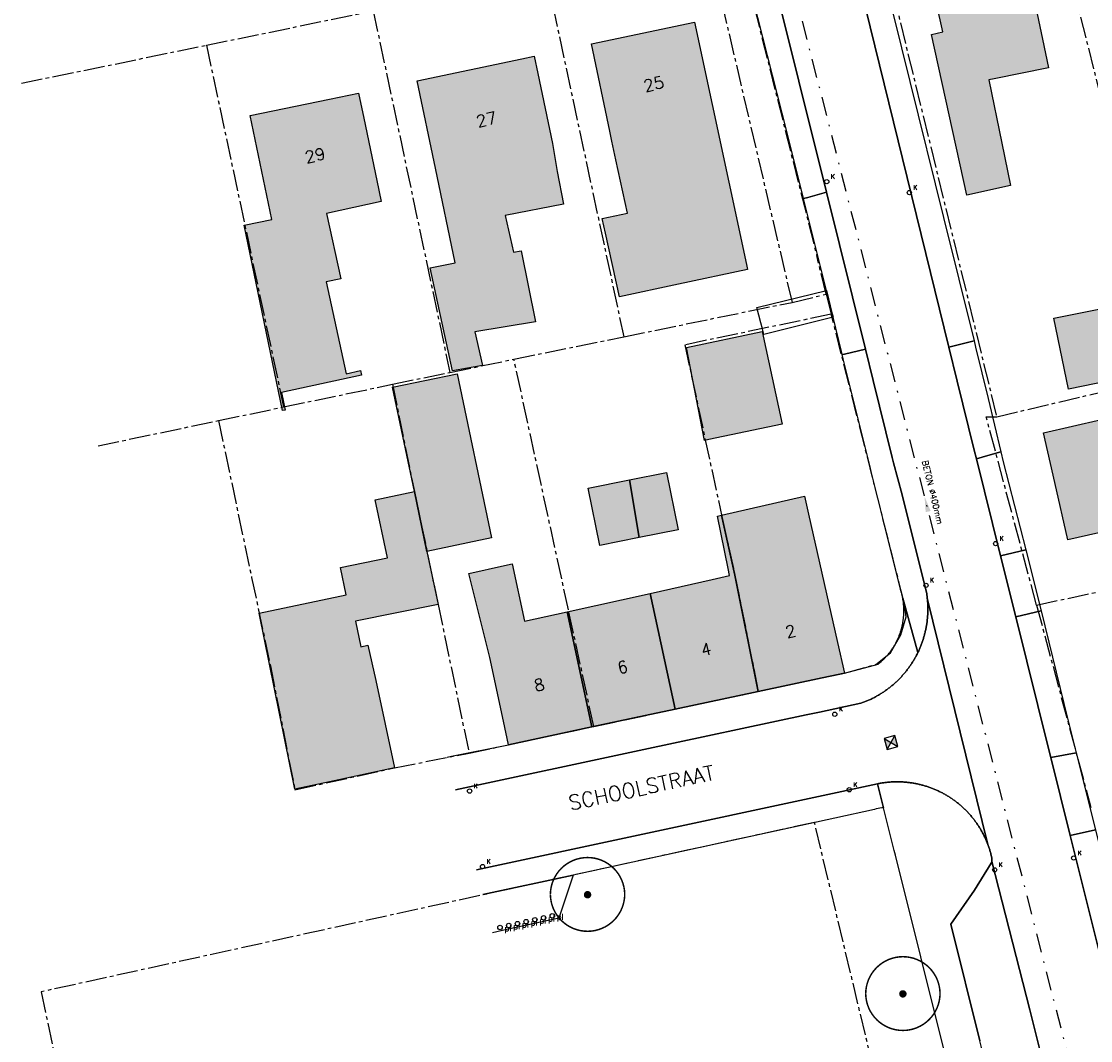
# Model space of a CAD drawing. Header units: metres. Extents: x 202952 to 203755, y 348959 to 349702.
# Tile 13 of 91: x 202979 to 203051, y 349399 to 349467. Entities that reach past the tile are written whole.
import ezdxf
from ezdxf.enums import TextEntityAlignment as Align

# ---------------------------------------------------------------- set-up
doc = ezdxf.new("R2010")
doc.units = ezdxf.units.M
doc.linetypes.add('1-200 CENTER', pattern=[4.28625, 2.8575, -0.47625, 0.47625, -0.47625])
doc.linetypes.add('1-200 DASHDOT', pattern=[2.54, 1.27, -0.635, 0, -0.635])
for name, color, linetype in [('PH-BEST-BEBOUWING', 1, 'Continuous'), ('PH-BEST-BEBOUWING-ARCERING', 254, 'Continuous'), ('PH-BEST-HUISNUMMER', 7, 'Continuous'), ('PH-BEST-KADASTRALE-GRENS', 240, '1-200 CENTER'), ('PH-BEST-KOLK', 8, 'Continuous'), ('PH-BEST-PAAL', 6, 'Continuous'), ('PH-BEST-PUT-HANDHAVEN', 84, 'Continuous'), ('PH-BEST-RIO-HANDHAVEN-GEMENGD', 44, '1-200 DASHDOT'), ('PH-BEST-RIO-TEKST', 8, 'Continuous'), ('PH-BEST-STRAATNAAM-RIOLERING', 7, 'Continuous'), ('PH-BEST-WEGDEEL', 254, 'Continuous'), ('PH-INM-BOOM-HANDHAVEN', 96, 'Continuous')]:
    doc.layers.add(name, color=color, linetype=linetype)
doc.styles.add('RDL_MAATVOERING', font='romans.shx')
doc.styles.add('ROMANS', font='romans.shx')

# ---------------------------------------------------------------- blocks, each defined once
blk = doc.blocks.new('*U35')
blk.add_circle((0, 0), 0.142)
at = {"ltscale": 0.05, "style": 'ROMANS'}
blk.add_text('K', height=0.3, dxfattribs=at).set_placement((0.277, 0.195))
blk = doc.blocks.new('Afzetpaal')
blk.add_circle((0, 0), 0.15)
at = {"style": 'RDL_MAATVOERING'}
blk.add_text('pl', height=0.4, dxfattribs=at).set_placement((0.302, -0.254))
blk = doc.blocks.new('*U12')
h = blk.add_hatch(color=256)
h.paths.add_polyline_path([(0, 0), (-0.375, 0.375), (-0.375, -0.375)])
h.paths.add_polyline_path([(0.375, 0.375), (0, 0), (0.375, -0.375)])
for p, q in [((-0.375, -0.375), (0.375, 0.375)), ((-0.375, 0.375), (0.375, -0.375))]:
    blk.add_line(p, q)
blk.add_lwpolyline([(-0.375, -0.375), (0.375, -0.375), (0.375, 0.375), (-0.375, 0.375)], close=True)
blk = doc.blocks.new('Materialisatie')
blk.add_solid([(-1.04, 0.173), (-1.04, -0.173), (0, 0)])
at = {"style": 'ROMANS'}
blk.add_attdef('MATERIALISATIE', (-2.631, 0.657), '', height=0.4, dxfattribs=at)
blk = doc.blocks.new('*U26')
at = {"const_width": 0.1}
blk.add_lwpolyline([(-2.5, 0.004, 0.990403), (2.5, 0.03, 0.990403), (-2.5, 0.018)], format="xyb", dxfattribs=at)
at = {"linetype": 'Continuous', "const_width": 0.25}
blk.add_lwpolyline([(-0.125, 0, 1), (0.125, 0, 1)], format="xyb", close=True, dxfattribs=at)

msp = doc.modelspace()

# ---------------------------------------------------------------- hatches: boundary and pattern name
at = {"layer": 'PH-BEST-BEBOUWING-ARCERING'}
for points in [[(203045.808, 349456.289), (203042.86, 349455.64), (203040.49, 349466.44), (203041.26, 349466.61), (203040.37, 349470.65), (203046.72, 349472), (203047.97, 349466.13), (203048.362, 349464.205), (203044.702, 349463.47), (203044.346, 349463.399), (203045.221, 349459.144)], [(203018.85, 349459.95), (203017.63, 349465.82), (203024.54, 349467.26), (203028.05, 349450.975), (203028.12, 349450.65), (203023.468, 349449.651), (203019.499, 349448.798), (203018.555, 349453.087), (203018.34, 349454.063), (203020.035, 349454.436), (203019.249, 349458.005), (203018.992, 349459.259)], [(203007.13, 349457.46), (203005.9, 349463.33), (203012.929, 349464.804), (203013.77, 349464.98), (203014.015, 349463.811), (203015, 349459.11), (203015.317, 349457.221), (203015.748, 349455.042), (203011.821, 349454.28), (203012.366, 349451.806), (203012.883, 349451.894), (203013.845, 349447.121), (203009.784, 349446.445), (203010.29, 349444.181), (203008.275, 349443.82), (203006.77, 349450.751), (203008.455, 349451.08)], [(203003.18, 349456.62), (203003.473, 349455.205), (202999.802, 349454.411), (203000.754, 349450.012), (202999.777, 349449.801), (203001.112, 349443.634), (203002.089, 349443.845), (203002.157, 349443.533), (202996.771, 349442.367), (202997.025, 349441.194), (202996.838, 349441.153), (202994.256, 349453.623), (202996.116, 349454.008), (202994.67, 349460.99), (203000, 349462.094), (203001.96, 349462.5), (203002.308, 349460.824)], [(203048.733, 349447.362), (203055.31, 349448.696), (203056.276, 349443.932), (203049.699, 349442.598)], [(203024.012, 349445.394), (203029.11, 349446.48), (203030.44, 349440.25), (203025.514, 349439.201), (203025.231, 349439.141)], [(203006.557, 349431.681), (203005.714, 349435.704), (203004.244, 349442.724), (203008.591, 349443.635), (203010.904, 349432.592)], [(203055.52, 349433.79), (203055.234, 349433.725), (203049.67, 349432.46), (203048.792, 349436.319), (203048.03, 349439.67), (203053.88, 349441), (203058.396, 349442.116), (203059.176, 349438.75), (203065.769, 349440.387), (203067.501, 349433.297), (203060.547, 349431.585), (203059.683, 349431.372), (203059.532, 349431.994), (203058.92, 349434.509)], [(203020.174, 349436.496), (203022.678, 349437.002), (203023.456, 349433.147), (203020.818, 349432.615)], [(203020.818, 349432.615), (203018.179, 349432.082), (203017.401, 349435.936), (203020.174, 349436.496)], [(202995.27, 349427.533), (203001.123, 349428.764), (203000.737, 349430.61), (203003.894, 349431.259), (203003.077, 349435.163), (203005.714, 349435.704), (203006.557, 349431.681), (203007.301, 349428.127), (203001.759, 349426.986), (203002.111, 349425.276), (203002.571, 349425.373), (203003.11, 349423.01), (203004.37, 349417.14), (203000, 349416.199), (202997.667, 349415.697)], [(203026.375, 349434.122), (203031.95, 349435.39), (203032.221, 349434.194), (203034.178, 349425.551), (203034.64, 349423.51), (203033.147, 349423.192), (203028.84, 349422.273), (203027.272, 349430.088)], [(203021.577, 349428.866), (203025.731, 349429.794), (203026.909, 349430.057), (203026.814, 349430.528), (203026.1, 349434.06), (203026.375, 349434.122), (203027.272, 349430.088), (203028.84, 349422.273), (203023.24, 349421.079)], [(203010.79, 349424.56), (203009.364, 349430.204), (203011.775, 349430.734), (203012.297, 349430.862), (203013.119, 349427.005), (203015.991, 349427.617), (203017.639, 349419.884), (203012.04, 349418.69), (203011.701, 349420.282)], [(203015.991, 349427.617), (203021.577, 349428.866), (203023.24, 349421.079), (203021.241, 349420.652), (203017.639, 349419.884)]]:
    msp.add_hatch(color=256, dxfattribs=at).paths.add_polyline_path(points)

# ---------------------------------------------------------------- linework, layer by layer
at = {"layer": 'PH-BEST-BEBOUWING'}
for points in [[(203045.808, 349456.289), (203042.86, 349455.64), (203040.49, 349466.44), (203041.26, 349466.61), (203040.37, 349470.65), (203046.72, 349472), (203047.97, 349466.13), (203048.362, 349464.205), (203044.702, 349463.47), (203044.346, 349463.399), (203045.221, 349459.144), (203045.808, 349456.289)], [(203018.85, 349459.95), (203017.63, 349465.82), (203024.54, 349467.26), (203028.05, 349450.975), (203028.12, 349450.65), (203023.468, 349449.651), (203019.499, 349448.798), (203018.555, 349453.087), (203018.34, 349454.063), (203020.035, 349454.436), (203019.249, 349458.005), (203018.992, 349459.259), (203018.85, 349459.95)], [(203007.13, 349457.46), (203005.9, 349463.33), (203012.929, 349464.804), (203013.77, 349464.98), (203014.015, 349463.811), (203015, 349459.11), (203015.317, 349457.221), (203015.748, 349455.042), (203011.821, 349454.28), (203012.366, 349451.806), (203012.883, 349451.894), (203013.845, 349447.121), (203009.784, 349446.445), (203010.29, 349444.181), (203008.275, 349443.82), (203006.77, 349450.751), (203008.455, 349451.08), (203007.13, 349457.46)], [(203003.18, 349456.62), (203003.473, 349455.205), (202999.802, 349454.411), (203000.754, 349450.012), (202999.777, 349449.801), (203001.112, 349443.634), (203002.089, 349443.845), (203002.157, 349443.533), (202996.771, 349442.367), (202997.025, 349441.194), (202996.838, 349441.153), (202994.256, 349453.623), (202996.116, 349454.008), (202994.67, 349460.99), (203000, 349462.094), (203001.96, 349462.5), (203002.308, 349460.824), (203003.18, 349456.62)], [(203048.733, 349447.362), (203055.31, 349448.696), (203056.276, 349443.932), (203049.699, 349442.598), (203048.733, 349447.362)], [(203024.012, 349445.394), (203029.11, 349446.48), (203030.44, 349440.25), (203025.514, 349439.201), (203025.231, 349439.141), (203024.012, 349445.394)], [(203006.557, 349431.681), (203005.714, 349435.704), (203004.244, 349442.724), (203008.591, 349443.635), (203010.904, 349432.592), (203006.557, 349431.681)], [(203055.52, 349433.79), (203055.234, 349433.725), (203049.67, 349432.46), (203048.792, 349436.319), (203048.03, 349439.67), (203053.88, 349441), (203058.396, 349442.116), (203059.176, 349438.75), (203065.769, 349440.387), (203067.501, 349433.297), (203060.547, 349431.585), (203059.683, 349431.372), (203059.532, 349431.994), (203058.92, 349434.509), (203055.52, 349433.79)], [(203020.174, 349436.496), (203022.678, 349437.002), (203023.456, 349433.147), (203020.818, 349432.615), (203020.174, 349436.496)], [(203020.818, 349432.615), (203018.179, 349432.082), (203017.401, 349435.936), (203020.174, 349436.496), (203020.818, 349432.615)], [(202995.27, 349427.533), (203001.123, 349428.764), (203000.737, 349430.61), (203003.894, 349431.259), (203003.077, 349435.163), (203005.714, 349435.704), (203006.557, 349431.681), (203007.301, 349428.127), (203001.759, 349426.986), (203002.111, 349425.276), (203002.571, 349425.373), (203003.11, 349423.01), (203004.37, 349417.14), (203000, 349416.199), (202997.667, 349415.697), (202995.27, 349427.533)], [(203026.375, 349434.122), (203031.95, 349435.39), (203032.221, 349434.194), (203034.178, 349425.551), (203034.64, 349423.51), (203033.147, 349423.192), (203028.84, 349422.273), (203027.272, 349430.088), (203026.375, 349434.122)], [(203021.577, 349428.866), (203025.731, 349429.794), (203026.909, 349430.057), (203026.814, 349430.528), (203026.1, 349434.06), (203026.375, 349434.122), (203027.272, 349430.088), (203028.84, 349422.273), (203023.24, 349421.079), (203021.577, 349428.866)], [(203010.79, 349424.56), (203009.364, 349430.204), (203011.775, 349430.734), (203012.297, 349430.862), (203013.119, 349427.005), (203015.991, 349427.617), (203017.639, 349419.884), (203012.04, 349418.69), (203011.701, 349420.282), (203010.79, 349424.56)], [(203015.991, 349427.617), (203021.577, 349428.866), (203023.24, 349421.079), (203021.241, 349420.652), (203017.639, 349419.884), (203015.991, 349427.617)]]:
    msp.add_lwpolyline(points, close=True, dxfattribs=at)
at = {"layer": 'PH-BEST-KADASTRALE-GRENS', "ltscale": 0.5}
for p, q in [((203047.921, 349478.001), (203056.561, 349443.5)), ((203036.367, 349475.552), (203044.88, 349440.735)), ((203025.406, 349472.735), (203031.112, 349448.43)), ((203014.564, 349470.469), (203019.794, 349446.122)), ((203028.044, 349470.374), (203032.771, 349451.581)), ((202991.723, 349465.72), (203002.942, 349468.031)), ((203002.942, 349468.031), (203008.098, 349443.724)), ((202979.273, 349463.163), (202991.723, 349465.72)), ((202991.723, 349465.72), (202996.911, 349441.397)), ((203033.4, 349448.981), (203032.771, 349451.581)), ((203031.112, 349448.43), (203033.4, 349448.981)), ((203033.4, 349448.981), (203033.754, 349447.632)), ((203019.794, 349446.122), (203031.112, 349448.43)), ((203012.402, 349444.606), (203019.794, 349446.122)), ((203008.098, 349443.724), (203012.402, 349444.606)), ((203004.236, 349442.921), (203008.098, 349443.724)), ((203044.88, 349440.735), (203056.561, 349443.5)), ((202996.911, 349441.397), (203004.236, 349442.921)), ((202992.534, 349440.482), (202996.911, 349441.397)), ((202984.429, 349438.787), (202992.534, 349440.482)), ((203047.557, 349428.083), (203068.007, 349432.414)), ((203047.557, 349428.083), (203051.213, 349414.469)), ((203017.781, 349419.916), (203028.839, 349422.277)), ((203032.624, 349413.464), (203016.401, 349409.923)), ((203046.035, 349357.504), (203032.624, 349413.464))]:
    msp.add_line(p, q, dxfattribs=at)
for points in [[(203033.754, 349447.632), (203023.897, 349445.572), (203026.396, 349434.027), (203027.272, 349430.088), (203028.839, 349422.277)], [(203028.839, 349422.277), (203034.64, 349423.51), (203036.748, 349424.086), (203037.741, 349424.871), (203038.435, 349426.08), (203038.783, 349427.287), (203038.63, 349428.345), (203033.754, 349447.632)], [(203017.781, 349419.916), (203016.074, 349427.752), (203012.402, 349444.606)], [(203004.236, 349442.921), (203005.714, 349435.704), (203007.301, 349428.127), (203009.384, 349418.117)], [(202992.534, 349440.482), (202994.759, 349429.942), (202996.022, 349423.985), (202997.676, 349415.651)], [(203047.557, 349428.083), (203044.171, 349440.745), (203044.88, 349440.735)], [(203009.384, 349418.117), (203012.04, 349418.69), (203017.781, 349419.916)], [(202997.676, 349415.651), (203004.37, 349417.14), (203009.384, 349418.117)], [(203016.401, 349409.923), (202980.602, 349402.072), (202989.682, 349359.245)]]:
    msp.add_lwpolyline(points, dxfattribs=at)
at = {"layer": 'PH-BEST-RIO-HANDHAVEN-GEMENGD'}
msp.add_line((203051.18, 349391.95), (203028.87, 349478.8), dxfattribs=at)
at = {"layer": 'PH-BEST-WEGDEEL'}
for points in [[(203036.778, 349472.454), (203041.309, 349454.13), (203043.357, 349445.847), (203041.659, 349445.413), (203041.659, 349445.413), (203035.14, 349472)], [(203035.14, 349472), (203041.659, 349445.413), (203042.222, 349443.143), (203043.372, 349438.502), (203043.517, 349437.919), (203045.141, 349431.383), (203046.16, 349427.282), (203047.638, 349421.336), (203048.07, 349419.6), (203048.512, 349417.828), (203049.819, 349412.592), (203051.836, 349404.51)], [(203029.71, 349470.78), (203033.42, 349455.844), (203032.167, 349455.491), (203031.886, 349455.413), (203031.886, 349455.413), (203030.751, 349459.913), (203028.501, 349468.837)], [(203047.861, 349397.806), (203047.097, 349400.875), (203044.555, 349410.836), (203044.556, 349410.855), (203044.557, 349410.874), (203044.558, 349410.893), (203044.559, 349410.912), (203044.559, 349410.932), (203044.559, 349410.951), (203044.56, 349410.97), (203044.561, 349410.989), (203044.561, 349411.008), (203044.561, 349411.027), (203044.561, 349411.046), (203044.561, 349411.065), (203044.51, 349411.27), (203044.495, 349411.329), (203044.479, 349411.389), (203044.462, 349411.448), (203044.445, 349411.507), (203044.427, 349411.566), (203044.409, 349411.625), (203044.391, 349411.684), (203044.372, 349411.742), (203044.352, 349411.8), (203044.332, 349411.858), (203044.311, 349411.916), (203044.289, 349411.974), (203040.211, 349428.547), (203040.204, 349428.609), (203040.196, 349428.672), (203040.188, 349428.734), (203040.179, 349428.796), (203040.17, 349428.858), (203040.16, 349428.92), (203038.519, 349435.492), (203037.94, 349437.65), (203037.85, 349438.011), (203036.564, 349443.188), (203036.044, 349445.282), (203033.42, 349455.844), (203029.71, 349470.78)], [(203007.913, 349417.856), (203008.213, 349417.917), (203012.04, 349418.69), (203017.639, 349419.884), (203021.241, 349420.652), (203023.24, 349421.079), (203028.84, 349422.273), (203033.147, 349423.192), (203034.64, 349423.51), (203036.9, 349424.106), (203036.94, 349424.139), (203036.98, 349424.172), (203037.02, 349424.205), (203037.059, 349424.239), (203037.098, 349424.273), (203037.137, 349424.307), (203037.175, 349424.342), (203037.213, 349424.378), (203037.251, 349424.414), (203037.288, 349424.451), (203037.324, 349424.488), (203037.36, 349424.525), (203037.396, 349424.563), (203037.431, 349424.601), (203037.466, 349424.639), (203037.5, 349424.678), (203037.534, 349424.717), (203037.568, 349424.756), (203037.601, 349424.796), (203037.634, 349424.836), (203037.666, 349424.877), (203037.698, 349424.918), (203037.729, 349424.96), (203037.76, 349425.002), (203037.79, 349425.044), (203037.82, 349425.086), (203037.849, 349425.129), (203037.878, 349425.172), (203037.906, 349425.215), (203037.934, 349425.259), (203037.962, 349425.303), (203037.989, 349425.347), (203038.015, 349425.392), (203038.041, 349425.437), (203038.066, 349425.482), (203038.091, 349425.528), (203038.115, 349425.574), (203038.139, 349425.62), (203038.162, 349425.667), (203038.185, 349425.713), (203038.207, 349425.76), (203038.229, 349425.807), (203038.25, 349425.854), (203038.27, 349425.902), (203038.29, 349425.95), (203038.309, 349425.998), (203038.328, 349426.046), (203038.347, 349426.095), (203038.365, 349426.144), (203038.382, 349426.193), (203038.399, 349426.242), (203038.415, 349426.291), (203038.431, 349426.34), (203038.446, 349426.39), (203038.461, 349426.44), (203038.475, 349426.49), (203038.488, 349426.54), (203038.501, 349426.59), (203038.513, 349426.641), (203038.525, 349426.691), (203038.536, 349426.742), (203038.547, 349426.792), (203038.557, 349426.843), (203038.566, 349426.894), (203038.575, 349426.946), (203038.583, 349426.997), (203038.591, 349427.048), (203038.598, 349427.1), (203038.604, 349427.151), (203038.61, 349427.203), (203038.615, 349427.254), (203038.62, 349427.306), (203038.624, 349427.358), (203038.628, 349427.409), (203038.631, 349427.461), (203038.633, 349427.513), (203038.635, 349427.565), (203038.636, 349427.617), (203038.637, 349427.669), (203038.637, 349427.721), (203038.637, 349427.773), (203038.636, 349427.825), (203038.634, 349427.876), (203038.631, 349427.928), (203038.628, 349427.98), (203038.625, 349428.031), (203038.621, 349428.083), (203038.616, 349428.135), (203038.611, 349428.186), (203038.605, 349428.238), (203038.599, 349428.289), (203038.592, 349428.341), (203038.584, 349428.392), (203038.576, 349428.443), (203038.567, 349428.495), (203038.558, 349428.546), (203039.577, 349424.888), (203039.55, 349424.832), (203039.522, 349424.776), (203039.493, 349424.72), (203039.464, 349424.664), (203039.434, 349424.609), (203039.403, 349424.554), (203039.373, 349424.499), (203039.342, 349424.445), (203039.31, 349424.391), (203039.278, 349424.337), (203039.245, 349424.284), (203039.211, 349424.231), (203039.178, 349424.178), (203039.144, 349424.125), (203039.109, 349424.073), (203039.074, 349424.021), (203039.038, 349423.969), (203039.002, 349423.918), (203038.965, 349423.867), (203038.928, 349423.817), (203038.89, 349423.767), (203038.852, 349423.717), (203038.814, 349423.667), (203038.775, 349423.618), (203038.735, 349423.569), (203038.695, 349423.521), (203038.655, 349423.473), (203038.614, 349423.426), (203038.573, 349423.379), (203038.531, 349423.332), (203038.489, 349423.286), (203038.447, 349423.24), (203038.404, 349423.194), (203038.36, 349423.149), (203038.316, 349423.104), (203038.272, 349423.059), (203038.227, 349423.015), (203038.182, 349422.971), (203038.137, 349422.928), (203038.091, 349422.885), (203038.045, 349422.843), (203037.998, 349422.801), (203037.951, 349422.76), (203037.904, 349422.719), (203037.856, 349422.678), (203037.808, 349422.638), (203037.759, 349422.598), (203037.71, 349422.559), (203037.661, 349422.52), (203037.611, 349422.482), (203037.561, 349422.444), (203037.511, 349422.407), (203037.46, 349422.37), (203037.409, 349422.333), (203037.358, 349422.297), (203037.306, 349422.262), (203037.254, 349422.227), (203037.201, 349422.192), (203037.148, 349422.158), (203037.095, 349422.125), (203037.042, 349422.092), (203036.988, 349422.06), (203036.934, 349422.028), (203036.88, 349421.997), (203036.826, 349421.966), (203036.771, 349421.935), (203036.716, 349421.905), (203036.661, 349421.875), (203036.605, 349421.846), (203036.549, 349421.818), (203036.493, 349421.79), (203036.436, 349421.763), (203036.38, 349421.736), (203036.323, 349421.71), (203036.266, 349421.684), (203036.209, 349421.659), (203036.151, 349421.634), (203036.093, 349421.61), (203036.035, 349421.586), (203035.977, 349421.563), (203035.918, 349421.54), (203035.859, 349421.518), (203035.8, 349421.497), (203035.741, 349421.476), (203032.952, 349420.88), (203032.054, 349420.688), (203021.153, 349418.358), (203008.485, 349415.649)], [(203008.485, 349415.649), (203021.153, 349418.358), (203032.054, 349420.688), (203032.952, 349420.88), (203035.741, 349421.476), (203035.8, 349421.497), (203035.859, 349421.518), (203035.918, 349421.54), (203035.977, 349421.563), (203036.035, 349421.586), (203036.093, 349421.61), (203036.151, 349421.634), (203036.209, 349421.659), (203036.266, 349421.684), (203036.323, 349421.71), (203036.38, 349421.736), (203036.436, 349421.763), (203036.493, 349421.79), (203036.549, 349421.818), (203036.605, 349421.846), (203036.661, 349421.875), (203036.716, 349421.905), (203036.771, 349421.935), (203036.826, 349421.966), (203036.88, 349421.997), (203036.934, 349422.028), (203036.988, 349422.06), (203037.042, 349422.092), (203037.095, 349422.125), (203037.148, 349422.158), (203037.201, 349422.192), (203037.254, 349422.227), (203037.306, 349422.262), (203037.358, 349422.297), (203037.409, 349422.333), (203037.46, 349422.37), (203037.511, 349422.407), (203037.561, 349422.444), (203037.611, 349422.482), (203037.661, 349422.52), (203037.71, 349422.559), (203037.759, 349422.598), (203037.808, 349422.638), (203037.856, 349422.678), (203037.904, 349422.719), (203037.951, 349422.76), (203037.998, 349422.801), (203038.045, 349422.843), (203038.091, 349422.885), (203038.137, 349422.928), (203038.182, 349422.971), (203038.227, 349423.015), (203038.272, 349423.059), (203038.316, 349423.104), (203038.36, 349423.149), (203038.404, 349423.194), (203038.447, 349423.24), (203038.489, 349423.286), (203038.531, 349423.332), (203038.573, 349423.379), (203038.614, 349423.426), (203038.655, 349423.473), (203038.695, 349423.521), (203038.735, 349423.569), (203038.775, 349423.618), (203038.814, 349423.667), (203038.852, 349423.717), (203038.89, 349423.767), (203038.928, 349423.817), (203038.965, 349423.867), (203039.002, 349423.918), (203039.038, 349423.969), (203039.074, 349424.021), (203039.109, 349424.073), (203039.144, 349424.125), (203039.178, 349424.178), (203039.211, 349424.231), (203039.245, 349424.284), (203039.278, 349424.337), (203039.31, 349424.391), (203039.342, 349424.445), (203039.373, 349424.499), (203039.403, 349424.554), (203039.434, 349424.609), (203039.464, 349424.664), (203039.493, 349424.72), (203039.522, 349424.776), (203039.55, 349424.832), (203039.577, 349424.888), (203039.604, 349424.944), (203039.631, 349425.001), (203039.657, 349425.058), (203039.683, 349425.115), (203039.708, 349425.173), (203039.732, 349425.231), (203039.756, 349425.289), (203039.779, 349425.347), (203039.802, 349425.406), (203039.824, 349425.464), (203039.846, 349425.523), (203039.867, 349425.582), (203039.888, 349425.641), (203039.908, 349425.7), (203039.927, 349425.76), (203039.946, 349425.82), (203039.964, 349425.88), (203039.982, 349425.94), (203039.999, 349426), (203040.016, 349426.061), (203040.032, 349426.121), (203040.048, 349426.182), (203040.063, 349426.243), (203040.077, 349426.304), (203040.091, 349426.365), (203040.104, 349426.427), (203040.117, 349426.488), (203040.129, 349426.55), (203040.141, 349426.611), (203040.152, 349426.673), (203040.163, 349426.735), (203040.173, 349426.797), (203040.182, 349426.859), (203040.191, 349426.921), (203040.199, 349426.983), (203040.206, 349427.045), (203040.213, 349427.107), (203040.219, 349427.17), (203040.225, 349427.232), (203040.23, 349427.295), (203040.235, 349427.357), (203040.239, 349427.42), (203040.242, 349427.483), (203040.245, 349427.545), (203040.247, 349427.608), (203040.249, 349427.671), (203040.25, 349427.733), (203040.251, 349427.796), (203040.251, 349427.859), (203040.25, 349427.921), (203040.249, 349427.984), (203040.247, 349428.047), (203040.244, 349428.109), (203040.241, 349428.172), (203040.238, 349428.235), (203040.234, 349428.297), (203040.229, 349428.36), (203040.224, 349428.422), (203040.218, 349428.485), (203040.211, 349428.547), (203044.289, 349411.974), (203044.267, 349412.032), (203044.245, 349412.089), (203044.222, 349412.146), (203044.198, 349412.203), (203044.174, 349412.259), (203044.149, 349412.315), (203044.124, 349412.371), (203044.098, 349412.427), (203044.072, 349412.483), (203044.045, 349412.538), (203044.018, 349412.593), (203043.99, 349412.648), (203043.962, 349412.703), (203043.933, 349412.757), (203043.904, 349412.811), (203043.874, 349412.865), (203043.844, 349412.918), (203043.813, 349412.971), (203043.781, 349413.024), (203043.749, 349413.077), (203043.717, 349413.129), (203043.684, 349413.181), (203043.651, 349413.233), (203043.617, 349413.284), (203043.583, 349413.335), (203043.548, 349413.386), (203043.513, 349413.436), (203043.477, 349413.486), (203043.441, 349413.536), (203043.404, 349413.585), (203043.367, 349413.634), (203043.33, 349413.683), (203043.292, 349413.731), (203043.254, 349413.779), (203043.214, 349413.827), (203043.175, 349413.874), (203043.135, 349413.921), (203043.095, 349413.967), (203043.054, 349414.013), (203043.013, 349414.059), (203042.971, 349414.104), (203042.929, 349414.149), (203042.887, 349414.193), (203042.844, 349414.237), (203042.801, 349414.281), (203042.757, 349414.324), (203042.713, 349414.367), (203042.669, 349414.41), (203042.624, 349414.452), (203042.579, 349414.494), (203042.533, 349414.535), (203042.487, 349414.576), (203042.441, 349414.616), (203042.394, 349414.656), (203042.347, 349414.695), (203042.299, 349414.734), (203042.251, 349414.773), (203042.203, 349414.811), (203042.155, 349414.849), (203042.106, 349414.886), (203042.057, 349414.922), (203042.007, 349414.958), (203041.957, 349414.994), (203041.907, 349415.029), (203041.856, 349415.064), (203041.805, 349415.099), (203041.754, 349415.133), (203041.702, 349415.166), (203041.65, 349415.199), (203041.598, 349415.231), (203041.545, 349415.263), (203041.492, 349415.295), (203041.439, 349415.326), (203041.386, 349415.356), (203041.332, 349415.386), (203041.278, 349415.415), (203041.224, 349415.444), (203041.169, 349415.473), (203041.114, 349415.501), (203041.059, 349415.528), (203041.004, 349415.555), (203040.948, 349415.581), (203040.892, 349415.607), (203040.836, 349415.632), (203040.78, 349415.657), (203040.724, 349415.681), (203040.667, 349415.705), (203040.61, 349415.728), (203040.553, 349415.751), (203040.495, 349415.773), (203040.438, 349415.795), (203040.38, 349415.816), (203040.322, 349415.836), (203040.264, 349415.856), (203040.206, 349415.875), (203040.147, 349415.894), (203040.088, 349415.912), (203040.029, 349415.93), (203039.97, 349415.947), (203039.911, 349415.964), (203039.851, 349415.98), (203039.792, 349415.995), (203039.732, 349416.01), (203039.673, 349416.024), (203039.613, 349416.038), (203039.553, 349416.051), (203039.492, 349416.063), (203039.432, 349416.075), (203039.371, 349416.087), (203039.311, 349416.098), (203039.25, 349416.108), (203039.189, 349416.118), (203039.129, 349416.127), (203039.068, 349416.136), (203039.007, 349416.144), (203038.946, 349416.151), (203038.885, 349416.158), (203038.824, 349416.164), (203038.763, 349416.17), (203038.702, 349416.175), (203038.641, 349416.18), (203038.579, 349416.184), (203038.518, 349416.187), (203038.456, 349416.19), (203038.395, 349416.192), (203038.333, 349416.194), (203038.272, 349416.195), (203038.21, 349416.196), (203038.149, 349416.196), (203038.088, 349416.195), (203038.026, 349416.194), (203037.965, 349416.192), (203037.903, 349416.19), (203037.842, 349416.187), (203037.78, 349416.184), (203037.719, 349416.18), (203037.657, 349416.175), (203037.596, 349416.17), (203037.535, 349416.164), (203037.474, 349416.157), (203037.413, 349416.15), (203037.352, 349416.142), (203037.291, 349416.134), (203037.23, 349416.126), (203037.169, 349416.117), (203037.109, 349416.107), (203037.048, 349416.097), (203036.988, 349416.086), (203036.927, 349416.074), (203036.867, 349416.062), (203032.584, 349415.144), (203009.879, 349410.275)], [(203009.879, 349410.275), (203032.584, 349415.144), (203036.867, 349416.062), (203037.272, 349414.456), (203037.148, 349414.439), (203037.024, 349414.419), (203036.9, 349414.397), (203036.777, 349414.371), (203036.655, 349414.343), (203033.99, 349413.761), (203016.4, 349409.923), (203010.308, 349408.618)], [(203049.929, 349363.676), (203038.07, 349411.252), (203037.987, 349411.586), (203037.272, 349414.456), (203037.272, 349414.456), (203036.867, 349416.062), (203036.927, 349416.074), (203036.988, 349416.086), (203037.048, 349416.097), (203037.109, 349416.107), (203037.169, 349416.117), (203037.23, 349416.126), (203037.291, 349416.134), (203037.352, 349416.142), (203037.413, 349416.15), (203037.474, 349416.157), (203037.535, 349416.164), (203037.596, 349416.17), (203037.657, 349416.175), (203037.719, 349416.18), (203037.78, 349416.184), (203037.842, 349416.187), (203037.903, 349416.19), (203037.965, 349416.192), (203038.026, 349416.194), (203038.088, 349416.195), (203038.149, 349416.196), (203038.21, 349416.196), (203038.272, 349416.195), (203038.333, 349416.194), (203038.395, 349416.192), (203038.456, 349416.19), (203038.518, 349416.187), (203038.579, 349416.184), (203038.641, 349416.18), (203038.702, 349416.175), (203038.763, 349416.17), (203038.824, 349416.164), (203038.885, 349416.158), (203038.946, 349416.151), (203039.007, 349416.144), (203039.068, 349416.136), (203039.129, 349416.127), (203039.189, 349416.118), (203039.25, 349416.108), (203039.311, 349416.098), (203039.371, 349416.087), (203039.432, 349416.075), (203039.492, 349416.063), (203039.553, 349416.051), (203039.613, 349416.038), (203039.673, 349416.024), (203039.732, 349416.01), (203039.792, 349415.995), (203039.851, 349415.98), (203039.911, 349415.964), (203039.97, 349415.947), (203040.029, 349415.93), (203040.088, 349415.912), (203040.147, 349415.894), (203040.206, 349415.875), (203040.264, 349415.856), (203040.322, 349415.836), (203040.38, 349415.816), (203040.438, 349415.795), (203040.495, 349415.773), (203040.553, 349415.751), (203040.61, 349415.728), (203040.667, 349415.705), (203040.724, 349415.681), (203040.78, 349415.657), (203040.836, 349415.632), (203040.892, 349415.607), (203040.948, 349415.581), (203041.004, 349415.555), (203041.059, 349415.528), (203041.114, 349415.501), (203041.169, 349415.473), (203041.224, 349415.444), (203041.278, 349415.415), (203041.332, 349415.386), (203041.386, 349415.356), (203041.439, 349415.326), (203041.492, 349415.295), (203041.545, 349415.263), (203041.598, 349415.231), (203041.65, 349415.199), (203041.702, 349415.166), (203041.754, 349415.133), (203041.805, 349415.099), (203041.856, 349415.064), (203041.907, 349415.029), (203041.957, 349414.994), (203042.007, 349414.958), (203042.057, 349414.922), (203042.106, 349414.886), (203042.155, 349414.849), (203042.203, 349414.811), (203042.251, 349414.773), (203042.299, 349414.734), (203042.347, 349414.695), (203042.394, 349414.656), (203042.441, 349414.616), (203042.487, 349414.576), (203042.533, 349414.535), (203042.579, 349414.494), (203042.624, 349414.452), (203042.669, 349414.41), (203042.713, 349414.367), (203042.757, 349414.324), (203042.801, 349414.281), (203042.844, 349414.237), (203042.887, 349414.193), (203042.929, 349414.149), (203042.971, 349414.104), (203043.013, 349414.059), (203043.054, 349414.013), (203043.095, 349413.967), (203043.135, 349413.921), (203043.175, 349413.874), (203043.214, 349413.827), (203043.254, 349413.779), (203043.292, 349413.731), (203043.33, 349413.683), (203043.367, 349413.634), (203043.404, 349413.585), (203043.441, 349413.536), (203043.477, 349413.486), (203043.513, 349413.436), (203043.548, 349413.386), (203043.583, 349413.335), (203043.617, 349413.284), (203043.651, 349413.233), (203043.684, 349413.181), (203043.717, 349413.129), (203043.749, 349413.077), (203043.781, 349413.024), (203043.813, 349412.971), (203043.844, 349412.918), (203043.874, 349412.865), (203043.904, 349412.811), (203043.933, 349412.757), (203043.962, 349412.703), (203043.99, 349412.648), (203044.018, 349412.593), (203044.045, 349412.538), (203044.072, 349412.483), (203044.098, 349412.427), (203044.124, 349412.371), (203044.149, 349412.315), (203044.174, 349412.259), (203044.198, 349412.203), (203044.222, 349412.146), (203044.245, 349412.089), (203044.267, 349412.032), (203044.289, 349411.974), (203044.311, 349411.916), (203044.332, 349411.858), (203044.352, 349411.8), (203044.372, 349411.742), (203044.391, 349411.684), (203044.409, 349411.625), (203044.427, 349411.566), (203044.445, 349411.507), (203044.462, 349411.448), (203044.479, 349411.389), (203044.495, 349411.329), (203044.51, 349411.27), (203044.561, 349411.065), (203044.561, 349411.046), (203044.561, 349411.027), (203044.561, 349411.008), (203044.561, 349410.989), (203044.56, 349410.97), (203044.559, 349410.951), (203044.559, 349410.932), (203044.559, 349410.912), (203044.558, 349410.893), (203044.557, 349410.874), (203044.556, 349410.855), (203044.555, 349410.836), (203044.548, 349410.816), (203044.54, 349410.795), (203044.532, 349410.775), (203044.524, 349410.755), (203044.515, 349410.736), (203044.506, 349410.716), (203043.394, 349408.909), (203041.799, 349406.632), (203043.753, 349398.772)], [(203010.308, 349408.618), (203016.4, 349409.923), (203015.423, 349407.032), (203011.935, 349406.261), (203010.974, 349406.049)]]:
    msp.add_lwpolyline(points, dxfattribs=at)
for points in [[(203031.886, 349455.413), (203032.167, 349455.491), (203033.42, 349455.844), (203036.044, 349445.282), (203034.638, 349444.95), (203034.493, 349444.916), (203034.44, 349445.131), (203033.871, 349447.426), (203033.775, 349447.814), (203033.679, 349448.202), (203033.565, 349448.661), (203033.421, 349449.239), (203031.886, 349455.413)], [(203028.748, 349448.096), (203033.421, 349449.239), (203033.565, 349448.661), (203033.679, 349448.202), (203033.775, 349447.814), (203033.871, 349447.426), (203029.214, 349446.273), (203029.118, 349446.661), (203029.018, 349447.048), (203028.748, 349448.096)], [(203043.517, 349437.919), (203043.372, 349438.502), (203042.222, 349443.143), (203041.659, 349445.413), (203043.357, 349445.847), (203043.461, 349445.429), (203044.316, 349441.973), (203045.156, 349438.373), (203044.289, 349438.133), (203043.517, 349437.919)], [(203034.493, 349444.916), (203034.638, 349444.95), (203036.044, 349445.282), (203036.564, 349443.188), (203037.85, 349438.011), (203037.94, 349437.65), (203038.519, 349435.492), (203040.16, 349428.92), (203040.17, 349428.858), (203040.179, 349428.796), (203040.188, 349428.734), (203040.196, 349428.672), (203040.204, 349428.609), (203040.211, 349428.547), (203040.218, 349428.485), (203040.224, 349428.422), (203040.229, 349428.36), (203040.234, 349428.297), (203040.238, 349428.235), (203040.241, 349428.172), (203040.244, 349428.109), (203040.247, 349428.047), (203040.249, 349427.984), (203040.25, 349427.921), (203040.251, 349427.859), (203040.251, 349427.796), (203040.25, 349427.733), (203040.249, 349427.671), (203040.247, 349427.608), (203040.245, 349427.545), (203040.242, 349427.483), (203040.239, 349427.42), (203040.235, 349427.357), (203040.23, 349427.295), (203040.225, 349427.232), (203040.219, 349427.17), (203040.213, 349427.107), (203040.206, 349427.045), (203040.199, 349426.983), (203040.191, 349426.921), (203040.182, 349426.859), (203040.173, 349426.797), (203040.163, 349426.735), (203040.152, 349426.673), (203040.141, 349426.611), (203040.129, 349426.55), (203040.117, 349426.488), (203040.104, 349426.427), (203040.091, 349426.365), (203040.077, 349426.304), (203040.063, 349426.243), (203040.048, 349426.182), (203040.032, 349426.121), (203040.016, 349426.061), (203039.999, 349426), (203039.982, 349425.94), (203039.964, 349425.88), (203039.946, 349425.82), (203039.927, 349425.76), (203039.908, 349425.7), (203039.888, 349425.641), (203039.867, 349425.582), (203039.846, 349425.523), (203039.824, 349425.464), (203039.802, 349425.406), (203039.779, 349425.347), (203039.756, 349425.289), (203039.732, 349425.231), (203039.708, 349425.173), (203039.683, 349425.115), (203039.657, 349425.058), (203039.631, 349425.001), (203039.604, 349424.944), (203039.577, 349424.888), (203038.558, 349428.546), (203038.548, 349428.597), (203038.538, 349428.648), (203038.527, 349428.699), (203038.515, 349428.749), (203038.503, 349428.8), (203038.49, 349428.85), (203038.477, 349428.9), (203038.463, 349428.95), (203038.449, 349429), (203038.434, 349429.05), (203038.418, 349429.099), (203038.402, 349429.148), (203037.441, 349433.024), (203036.442, 349437.055), (203036.36, 349437.384), (203034.562, 349444.637), (203034.493, 349444.916)], [(203043.517, 349437.919), (203044.289, 349438.133), (203045.156, 349438.373), (203045.324, 349437.716), (203046.849, 349431.788), (203045.141, 349431.383), (203043.517, 349437.919)], [(203046.16, 349427.282), (203045.141, 349431.383), (203046.849, 349431.788), (203047.866, 349427.701), (203046.16, 349427.282)], [(203048.07, 349419.6), (203047.638, 349421.336), (203046.16, 349427.282), (203047.866, 349427.701), (203049.403, 349421.468), (203050.228, 349418.143), (203048.512, 349417.828), (203048.07, 349419.6)], [(203048.512, 349417.828), (203050.228, 349418.143), (203051.526, 349412.974), (203049.819, 349412.592), (203048.512, 349417.828)], [(203049.819, 349412.592), (203051.526, 349412.974), (203053.519, 349404.948), (203051.836, 349404.51), (203049.819, 349412.592)], [(203045.066, 349393.495), (203043.753, 349398.772), (203041.799, 349406.632), (203043.394, 349408.909), (203044.506, 349410.716), (203044.515, 349410.736), (203044.524, 349410.755), (203044.532, 349410.775), (203044.54, 349410.795), (203044.548, 349410.816), (203044.555, 349410.836), (203047.097, 349400.875), (203047.861, 349397.806), (203048.692, 349394.468), (203045.066, 349393.495)]]:
    msp.add_lwpolyline(points, close=True, dxfattribs=at)

# ---------------------------------------------------------------- block references
at = {"layer": 'PH-BEST-KOLK'}
for p in [(203033.449, 349456.547), (203039.003, 349455.813), (203044.807, 349432.213), (203040.123, 349429.409), (203033.989, 349420.739), (203009.423, 349415.573), (203034.956, 349415.66), (203050.053, 349411.07), (203010.292, 349410.495), (203044.744, 349410.277)]:
    msp.add_blockref('*U35', p, dxfattribs=at)
at = {"layer": 'PH-BEST-PAAL'}
for p in [(203014.986, 349407.18), (203011.471, 349406.403), (203012.057, 349406.532), (203012.643, 349406.662), (203013.229, 349406.791), (203013.815, 349406.921), (203014.401, 349407.05)]:
    msp.add_blockref('Afzetpaal', p, dxfattribs=at)
at = {"layer": 'PH-BEST-PUT-HANDHAVEN', "rotation": 15.49161620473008}
msp.add_blockref('*U12', (203037.77, 349418.84), dxfattribs=at)
at = {"layer": 'PH-BEST-RIO-TEKST'}
ref = msp.add_blockref('Materialisatie', (203040.025, 349435.375), dxfattribs=dict(at, rotation=103.6609423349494))
ref.add_attrib('MATERIALISATIE', 'BETON %%c400mm ', (203039.854, 349437.749), dxfattribs={"layer": '0', "height": 0.4, "rotation": 283.66094, "style": 'ROMANS'})
at = {"layer": 'PH-INM-BOOM-HANDHAVEN'}
for p in [(203017.357, 349408.604), (203017.357, 349408.604), (203038.568, 349401.936), (203038.568, 349401.936)]:
    msp.add_blockref('*U26', p, dxfattribs=at)

# ---------------------------------------------------------------- texts
at = {"layer": 'PH-BEST-HUISNUMMER', "style": 'ROMANS'}
for s, p in [('25', (203021.81, 349463.116)), ('27', (203010.553, 349460.73)), ('29', (202999.025, 349458.318)), ('2', (203031.009, 349426.315)), ('4', (203025.33, 349425.103)), ('6', (203019.709, 349423.904)), ('8', (203014.11, 349422.71))]:
    msp.add_text(s, height=0.8, rotation=13.5, dxfattribs=at).set_placement(p, align=Align.MIDDLE_CENTER)
at = {"layer": 'PH-BEST-STRAATNAAM-RIOLERING', "style": 'ROMANS'}
msp.add_text('SCHOOLSTRAAT', height=1, rotation=12.10436, dxfattribs=at).set_placement((203020.973, 349415.794), align=Align.MIDDLE_CENTER)

doc.saveas('drawing.dxf')
